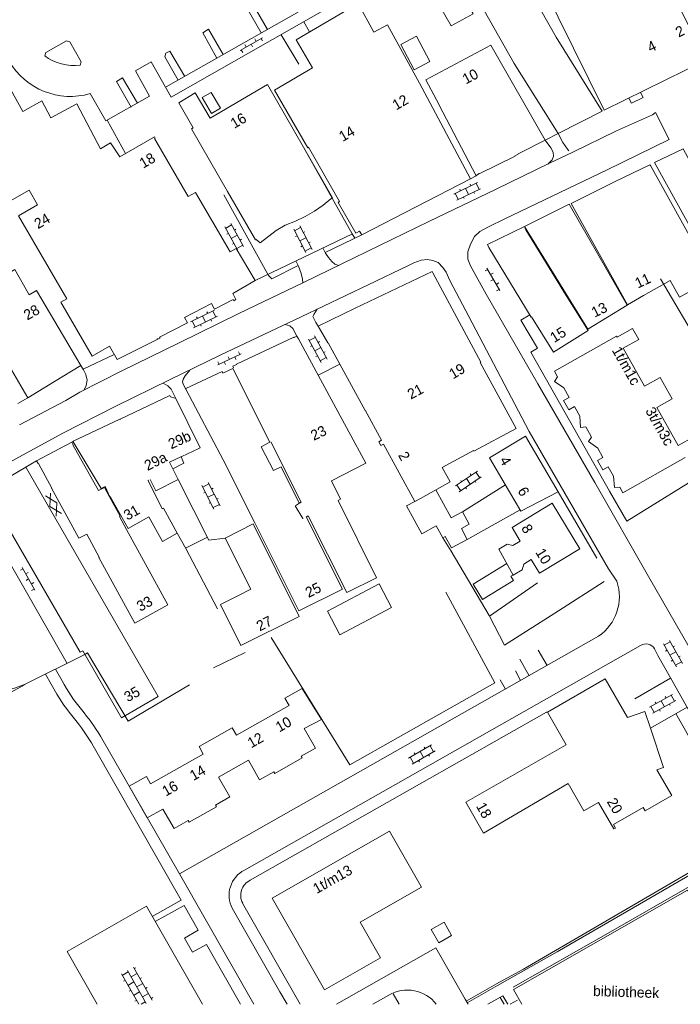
# Model space of a CAD drawing. Header units: metres. Extents: x 195864 to 198202, y 543264 to 544906.
# Tile 5 of 79: x 196244 to 196359, y 543264 to 543436. Entities that reach past the tile are written whole.
import ezdxf

# ---------------------------------------------------------------- set-up
doc = ezdxf.new("R2010")
doc.units = ezdxf.units.M
doc.header["$MEASUREMENT"] = 0
for name, color, linetype, lineweight in [('Level 11', 7, 'Continuous', 0), ('Level 12', 7, 'Continuous', 0), ('Level 26', 7, 'Continuous', 0), ('Level 28', 7, 'Continuous', 0), ('Level 29', 7, 'Continuous', 0), ('Level 32', 7, 'Continuous', 0), ('Level 36', 7, 'Continuous', 0), ('Level 41', 7, 'Continuous', 0)]:
    doc.layers.add(name, color=color, linetype=linetype, lineweight=lineweight)
doc.styles.add('Style-CHAR_FAST_FONT', font='CHAR_FAST_FONT.shx')

# ---------------------------------------------------------------- blocks, each defined once
blk = doc.blocks.new('GV2')
at = {"layer": 'Level 41', "color": 7, "linetype": 'Continuous', "lineweight": 0, "flags": 128}
for points in [[(1.2, -2), (0, 0), (1.2, 2)], [(0.2, -2), (1.4, 0), (0.2, 2)]]:
    blk.add_lwpolyline(points, dxfattribs=at)
blk = doc.blocks.new('OV2')
at = {"layer": 'Level 41', "color": 7, "linetype": 'Continuous', "lineweight": 0}
for p, q in [((0.3, -2.31), (0.3, 2.29)), ((0.3, 1.99), (1.5, 1.99)), ((1.5, -2.31), (1.5, 2.29)), ((0, 0.99), (0.3, 0.99)), ((1.8, 0.99), (1.5, 0.99)), ((0, -1.01), (0.3, -1.01)), ((0.3, -0.01), (1.5, -0.01)), ((1.8, -1.01), (1.5, -1.01)), ((0.3, -2.01), (1.5, -2.01))]:
    blk.add_line(p, q, dxfattribs=at)
blk = doc.blocks.new('OVTP6')
at = {"layer": 'Level 41', "color": 7, "linetype": 'Continuous', "lineweight": 0}
for p, q in [((0, 0), (4.5, 0)), ((0.25, 0), (0.25, 0.5)), ((1.25, 0), (1.25, -0.5)), ((2.25, 0), (2.25, 0.5)), ((4.25, 0), (4.25, 0.5)), ((3.25, 0), (3.25, -0.5))]:
    blk.add_line(p, q, dxfattribs=at)
blk = doc.blocks.new('OVTP6_1')
at = {"layer": 'Level 41', "color": 7, "linetype": 'Continuous', "lineweight": 0}
for p, q in [((0, 0), (4.5, 0)), ((0.25, 0), (0.25, 0.5)), ((1.25, 0), (1.25, -0.5)), ((2.25, 0), (2.25, 0.5)), ((3.25, 0), (3.25, -0.5)), ((4.25, 0), (4.25, 0.5))]:
    blk.add_line(p, q, dxfattribs=at)
blk = doc.blocks.new('OV2_1')
at = {"layer": 'Level 41', "color": 7, "linetype": 'Continuous', "lineweight": 0}
for p, q in [((0.3, -2.31), (0.3, 2.29)), ((0.3, 1.99), (1.5, 1.99)), ((1.5, -2.31), (1.5, 2.29)), ((0, 0.99), (0.3, 0.99)), ((1.8, 0.99), (1.5, 0.99)), ((0, -1.01), (0.3, -1.01)), ((0.3, -0.01), (1.5, -0.01)), ((1.8, -1.01), (1.5, -1.01)), ((0.3, -2.01), (1.5, -2.01))]:
    blk.add_line(p, q, dxfattribs=at)

msp = doc.modelspace()

# ---------------------------------------------------------------- linework, layer by layer
at = {"layer": 'Level 11', "color": 7, "linetype": 'Continuous', "lineweight": 13}
for p, q in [((196257.92, 543413.4), (196259.67, 543414.42)), ((196259.67, 543414.42), (196261.28, 543411.97)), ((196347.56, 543407.67), (196339.88, 543403.87)), ((196349.69, 543386.22), (196339.88, 543403.87)), ((196357.12, 543390.47), (196352.5, 543387.83)), ((196352.5, 543387.83), (196349.69, 543386.22)), ((196238.15, 543354.03), (196244.91, 543357.93)), ((196241.56, 543347.94), (196254.38, 543325.72)), ((196293.05, 543319.43), (196296.41, 543314.02)), ((196293.39, 543312.46), (196296.41, 543314.02)), ((196293.39, 543312.46), (196295.34, 543309.03)), ((196262.9, 543302.41), (196266.04, 543296.88)), ((196273.37, 543296.14), (196278.11, 543298.82))]:
    msp.add_line(p, q, dxfattribs=at)
at = {"layer": 'Level 11', "color": 7, "linetype": 'Continuous', "lineweight": 13, "flags": 128}
for points in [[(196360.22, 543455.57), (196357.95, 543454.47), (196356.66, 543457.16), (196358.31, 543457.96), (196355.6, 543463.56), (196345.07, 543458.3), (196353.55, 543441.08), (196356.56, 543442.58), (196357.45, 543440.78), (196363.37, 543428.82), (196345.65, 543420.11), (196334.94, 543441.78)], [(196322.8, 543436.88), (196318.99, 543434.77), (196311.03, 543448.65), (196314.8, 543450.73), (196322.8, 543436.88)], [(196345.3, 543419.91), (196337.29, 543432.8), (196330.48, 543444.85)], [(196322.99, 543440.6), (196329.94, 543428.26), (196337.62, 543416.02), (196345.3, 543419.91)], [(196288.25, 543423.62), (196294.87, 543427.49), (196292.01, 543432.38), (196302.8, 543438.69), (196305.55, 543433.7), (196307.9, 543434.98), (196313.46, 543424.8), (196322.37, 543408.15), (196303.41, 543398.4), (196303.03, 543399.06), (196302.37, 543398.69)], [(196315.3, 543428.56), (196312.96, 543432.97), (196310.23, 543431.54), (196312.57, 543427.11), (196315.3, 543428.56)], [(196316.91, 543421), (196323.35, 543408.66), (196323.82, 543409.11), (196323.86, 543409.02), (196330.15, 543412.08), (196330.1, 543412.17), (196330.66, 543412.44), (196330.66, 543412.5), (196330.9, 543412.62), (196335.37, 543414.9), (196325.92, 543431.42), (196314.6, 543425.4), (196316.93, 543421.01)], [(196257.92, 543413.4), (196253.8, 543421.21), (196249.27, 543418.79), (196247.7, 543421.72), (196244.38, 543419.88), (196241.02, 543425.98), (196231.74, 543420.82), (196240.14, 543405.9), (196241.32, 543403.81), (196245.5, 543406.17), (196246.96, 543403.65), (196243.63, 543401.72), (196252.07, 543387.28)], [(196293.27, 543413.66), (196286.98, 543424.57), (196277, 543418.72), (196274.44, 543423.1), (196271.55, 543421.41), (196274.08, 543417.02), (196273.8, 543416.85), (196280.07, 543405.96)], [(196288.25, 543423.62), (196294.01, 543413.57), (196294.12, 543413.64), (196299.54, 543404.19), (196299.29, 543404.05), (196302.37, 543398.69)], [(196275.63, 543422.29), (196277.25, 543419.53), (196278.8, 543420.44), (196277.18, 543423.2), (196275.63, 543422.29)], [(196267.78, 543380.27), (196267.87, 543380.32), (196267.92, 543380.23), (196268.3, 543380.4), (196268.19, 543380.6), (196273.07, 543383.08), (196272.58, 543384.04), (196277.27, 543386.45), (196277.76, 543385.49), (196281.02, 543387.15), (196281.13, 543386.94), (196281.52, 543387.13), (196280.99, 543388.21), (196284.85, 543390.45), (196281.58, 543396.05), (196280.53, 543395.44), (196274.49, 543405.79), (196273.22, 543405.05), (196267.34, 543415.17), (196267.47, 543415.25), (196267.33, 543415.49), (196261.28, 543411.97)], [(196293.27, 543413.66), (196298.3, 543404.85), (196298.04, 543404.65), (196296.71, 543403.59), (196295.17, 543402.54), (196293.55, 543401.59), (196291.86, 543400.77), (196290.1, 543400.07), (196288.49, 543399.15), (196285.75, 543397.03), (196285.06, 543397.62), (196284.89, 543397.55), (196280.07, 543405.96)], [(196382.69, 543380.25), (196379.07, 543386.23), (196380.72, 543387.17), (196374.32, 543397.93), (196369.92, 543395.28), (196371.39, 543392.8), (196371.06, 543392.6), (196365.26, 543402.53), (196360.21, 543411.88), (196359.41, 543413.38), (196354.39, 543410.97), (196354.67, 543410.48), (196363.43, 543394.77), (196363.53, 543394.83), (196366.4, 543389.9), (196369.01, 543391.29), (196370.7, 543388.11), (196373.31, 543389.57), (196379.97, 543378.56), (196382.69, 543380.25)], [(196364.64, 543390.76), (196362.76, 543394.15), (196353.7, 543410.49), (196353.72, 543410.5), (196353.61, 543410.62), (196347.56, 543407.67)], [(196254.49, 543375.66), (196249.89, 543372.85), (196245.28, 543370.05), (196237.52, 543383.27), (196239.94, 543384.66), (196238.5, 543387.16), (196238.28, 543387.04), (196237.19, 543388.92), (196235.97, 543388.21), (196229.37, 543399.55), (196233.06, 543401.72), (196237.57, 543404.39), (196241.64, 543397.46), (196237, 543394.73), (196239.57, 543390.36), (196242.99, 543392.37), (196245.51, 543387.98), (196246.79, 543388.71), (196254.49, 543375.66)], [(196339.57, 543403.72), (196349.62, 543386.18), (196342.79, 543381.98), (196331.74, 543399.83), (196339.57, 543403.72)], [(196342.83, 543381.76), (196339.01, 543387.86), (196331.99, 543399.29), (196331.74, 543399.83), (196325.3, 543396.7), (196325.54, 543396.2), (196332.93, 543384.09), (196332.97, 543384.12), (196336.83, 543378), (196342.83, 543381.76)], [(196330.29, 543364.69), (196324.07, 543376.2), (196324.17, 543376.25), (196315.81, 543391.77), (196315.68, 543392.04), (196302.26, 543385.63), (196295.86, 543382.5), (196297.53, 543379.59), (196297.56, 543379.61), (196303.99, 543367.85), (196304.03, 543367.87), (196306.86, 543362.64), (196306.39, 543362.38), (196306.76, 543361.72), (196307.22, 543361.97), (196312.69, 543351.99), (196313.64, 543352.52), (196318.82, 543355.38), (196317.41, 543357.92), (196322.86, 543360.85), (196322.92, 543360.74), (196330.29, 543364.69)], [(196357.12, 543390.47), (196358.74, 543387.54), (196364.64, 543390.76)], [(196267.78, 543380.27), (196267.81, 543380.2), (196260.84, 543376.68), (196259.48, 543379.02), (196256.47, 543377.27), (196251.02, 543386.66), (196252.07, 543387.28)], [(196361.24, 543363.24), (196358.55, 543361.72), (196354.81, 543368.33), (196357.5, 543369.85), (196355.39, 543373.58), (196352.69, 543372.05), (196348.95, 543378.67), (196351.65, 543380.2), (196350.58, 543382.09), (196347.88, 543380.57), (196347.76, 543380.78), (196336.98, 543374.68), (196337.54, 543373.66), (196337, 543372.88), (196338.62, 543371.75), (196339.54, 543370.11), (196338.58, 543369.57), (196339.5, 543367.95), (196340.46, 543368.49), (196341.38, 543366.85), (196341.52, 543364.89), (196342.45, 543364.95), (196343.44, 543363.19), (196342.9, 543362.41), (196344.51, 543361.29), (196345.43, 543359.65), (196344.48, 543359.11), (196345.39, 543357.49), (196346.35, 543358.03), (196347.27, 543356.39), (196347.42, 543354.43), (196348.34, 543354.49), (196348.91, 543353.47), (196359.73, 543359.64)], [(196301.18, 543364.11), (196292.38, 543380.28), (196292.4, 543380.29), (196292.13, 543380.77), (196291.64, 543380.55), (196291.62, 543380.59), (196281.6, 543375.89), (196281.62, 543375.85), (196280.96, 543375.54), (196281.11, 543375.23)], [(196292.54, 543351.66), (196289.36, 543358.02), (196288.04, 543357.35), (196285.91, 543361.47), (196287.42, 543362.29), (196280.97, 543375.16), (196279.24, 543374.35), (196279.1, 543374.62), (196272.77, 543371.64), (196272.87, 543371.44), (196279.31, 543359.23), (196284.8, 543348.27), (196292.48, 543332.94), (196300.06, 543336.72), (196293.74, 543349.3), (196293.92, 543349.39), (196294.09, 543349.47), (196300.81, 543336.11), (196306, 543338.71), (196299.29, 543352.16), (196299.74, 543352.38), (196298.15, 543355.56)], [(196266.59, 543355.82), (196267.56, 543353.85), (196271.47, 543355.79), (196270.43, 543357.87), (196269.96, 543358.84), (196272.05, 543359.8), (196272.08, 543359.84), (196275.06, 543361.23), (196275.07, 543361.22), (196275.3, 543361.33), (196271.01, 543370.02), (196270.88, 543369.96), (196270.09, 543370.18), (196269.98, 543370.41), (196261.33, 543366.29), (196261.29, 543366.27), (196261.27, 543366.31), (196253.04, 543362.44), (196253.09, 543362.34), (196253.15, 543362.36), (196258.04, 543354.27), (196258.76, 543354.58), (196259.53, 543352.8), (196259.61, 543352.85), (196262.74, 543347.27), (196266.36, 543349.31), (196268.71, 543345.04), (196271.29, 543346.47), (196268.9, 543350.79), (196268.69, 543350.68), (196266.21, 543355.66), (196266.29, 543355.69)], [(196298.15, 543355.56), (196304.14, 543358.67), (196301.18, 543364.11)], [(196337.62, 543353.68), (196331.94, 543363.34), (196325.67, 543359.58), (196331.12, 543350.32), (196337.62, 543353.68)], [(196269.64, 543333.96), (196262.47, 543347.12), (196261.24, 543349.39), (196261.33, 543349.44), (196259.51, 543352.79), (196258.63, 543354.4), (196257.57, 543353.89), (196253.13, 543361.85), (196253.17, 543361.87), (196252.92, 543362.33), (196246.8, 543359.03), (196247.08, 543358.58), (196247.12, 543358.6)], [(196287.6, 543362.39), (196292.88, 543351.88), (196292.71, 543351.77), (196292.71, 543351.78), (196292.04, 543351.35), (196291.83, 543351.22), (196293.14, 543349), (196293.22, 543349.04)], [(196247.12, 543358.6), (196249.44, 543354.32), (196249.41, 543354.3), (196251.7, 543350.07), (196251.73, 543350.09), (196254.17, 543345.59)], [(196270.54, 543357.65), (196272.43, 543358.63), (196272, 543359.78)], [(196244.91, 543357.93), (196267.95, 543318.01), (196261.57, 543314.34)], [(196316.3, 543353.99), (196318.97, 543349.12), (196320.95, 543350.2), (196322.13, 543348.03), (196320.77, 543347.28), (196321.8, 543345.39), (196319.06, 543343.89), (196317.97, 543345.89), (196317.52, 543345.64), (196316.38, 543347.72), (196313.89, 543346.36), (196311.24, 543351.22), (196312.69, 543351.99)], [(196341.38, 543343.74), (196334.35, 543339.53), (196332.92, 543341.86), (196331.64, 543341.08), (196331.37, 543340.07), (196329.82, 543339.16), (196327.27, 543343.7), (196328.73, 543344.56), (196329.72, 543344.3), (196331.01, 543345.1), (196329.63, 543347.44), (196336.6, 543351.66), (196341.38, 543343.74)], [(196292.53, 543331.93), (196282.39, 543326.93), (196278.81, 543334.03), (196281.93, 543335.6), (196284.12, 543336.71), (196279.61, 543345.62), (196284.49, 543348.11), (196292.53, 543331.93)], [(196254.17, 543345.59), (196255.53, 543346.32), (196257.72, 543342.29), (196257.63, 543342.24), (196263.88, 543330.82), (196269.64, 543333.96)], [(196328.7, 543341.16), (196322.85, 543337.58), (196324.46, 543334.94), (196329.83, 543338.22), (196329.36, 543338.98), (196329.82, 543339.16)], [(196254.38, 543325.72), (196254.82, 543325.97), (196261.57, 543314.34)], [(196349.7, 543314.4), (196345.84, 543321.11), (196335.75, 543315.3), (196339.02, 543309.63)], [(196262.9, 543302.41), (196265.93, 543304.12), (196266.65, 543302.83), (196275.83, 543308.01), (196275.1, 543309.3), (196280.86, 543312.55), (196281.59, 543311.27), (196290.76, 543316.45), (196290.04, 543317.73), (196293.05, 543319.43)], [(196349.7, 543314.4), (196352.71, 543315.41), (196353.69, 543312.51)], [(196353.69, 543312.51), (196355.99, 543305.66), (196354.84, 543305.28)], [(196288.29, 543304.64), (196293.02, 543307.33), (196292.86, 543307.62), (196295.34, 543309.03)], [(196339.02, 543309.63), (196321.52, 543299.63), (196324.65, 543294.21), (196339.39, 543302.87), (196342.08, 543298.11), (196344.68, 543299.6), (196347.34, 543294.99), (196347.59, 543295.13), (196347.25, 543295.74), (196352.46, 543298.71), (196352.79, 543298.13), (196357.44, 543300.77), (196354.84, 543305.28)], [(196280.44, 543300.55), (196278.48, 543303.98), (196283.68, 543306.94), (196285.64, 543303.51), (196288.12, 543304.92), (196288.29, 543304.64)], [(196278.11, 543298.82), (196277.95, 543299.11), (196280.44, 543300.55)], [(196270.73, 543295.03), (196268.78, 543298.44), (196266.04, 543296.88)], [(196273.37, 543296.14), (196273.21, 543296.42), (196270.73, 543295.03)], [(196308.24, 543294.59), (196287.81, 543282.94), (196296.94, 543266.95)], [(196296.94, 543266.95), (196306.7, 543272.52), (196303.15, 543278.75), (196313.8, 543284.83), (196308.24, 543294.59)], [(196375.9, 543264.44), (196373.52, 543268.6), (196370.22, 543266.71), (196360.16, 543284.31), (196329.84, 543266.99), (196331.29, 543264.44)], [(196315.54, 543277.45), (196316.85, 543275.13), (196319.08, 543276.41), (196317.77, 543278.74), (196315.54, 543277.45)]]:
    msp.add_lwpolyline(points, dxfattribs=at)
at = {"layer": 'Level 12', "color": 7, "linetype": 'Continuous', "lineweight": 13, "flags": 128}
msp.add_lwpolyline([(196308.6, 543333.52), (196306.43, 543337.63), (196297.44, 543332.89), (196299.61, 543328.77), (196308.6, 543333.52)], dxfattribs=at)
at = {"layer": 'Level 26', "color": 7, "linetype": 'Continuous', "lineweight": 0, "flags": 128}
msp.add_lwpolyline([(196287.65, 543328.3), (196301.32, 543306.12), (196326.61, 543320.42), (196318.08, 543336.19)], dxfattribs=at)
at = {"layer": 'Level 28', "color": 7, "linetype": 'Continuous', "lineweight": 0}
for p, q in [((196355.45, 543390.72), (196370.19, 543365.64)), ((196321.8, 543345.39), (196331.01, 543350.51)), ((196272.75, 543343.87), (196276.56, 543345.78)), ((196325.66, 543332.03), (196334.05, 543337.8)), ((196337.68, 543332.93), (196345.66, 543338.07)), ((196328.29, 543326.96), (196337.68, 543332.93)), ((196277.62, 543323.03), (196283.09, 543325.67)), ((196225.21, 543309.5), (196244.81, 543320.14))]:
    msp.add_line(p, q, dxfattribs=at)
at = {"layer": 'Level 28', "color": 7, "linetype": 'Continuous', "lineweight": 0, "flags": 128}
for points in [[(196271.29, 543346.47), (196272.79, 543343.8), (196278.3, 543333.27)], [(196317.52, 543345.64), (196318.99, 543343.36), (196325.62, 543332.11), (196328.29, 543326.96)], [(196255.07, 543325.26), (196255.67, 543325.62), (196262.76, 543313.75), (196273.43, 543320.06)]]:
    msp.add_lwpolyline(points, dxfattribs=at)
at = {"layer": 'Level 29', "color": 7, "linetype": 'Continuous', "lineweight": 0}
for p, q in [((196293.36, 543435.5), (196294.34, 543433.74)), ((196289.38, 543433.25), (196292.45, 543428.12)), ((196264, 543426.97), (196266.73, 543428.53)), ((196259.07, 543418.35), (196262.27, 543412.55)), ((196354.06, 543419.3), (196354.55, 543419.7)), ((196354.55, 543419.7), (196356.97, 543414.98)), ((196322.37, 543408.15), (196323.35, 543408.66)), ((196284.85, 543390.45), (196301.79, 543398.58)), ((196297.03, 543395.33), (196303.41, 543398.4)), ((196254.88, 543375.03), (196260.3, 543377.6)), ((196295.82, 543373.96), (196299.58, 543375.91)), ((196243.54, 543369.02), (196245.28, 543370.05)), ((196244.8, 543357.89), (196246.8, 543359.03)), ((196320.95, 543350.2), (196328.45, 543354.86)), ((196337.62, 543353.68), (196344.38, 543342.13)), ((196235.73, 543352.46), (196252.12, 543323.79)), ((196282.98, 543287.8), (196351.98, 543326.93)), ((196334.15, 543326.08), (196335.7, 543323.4)), ((196354.43, 543326.34), (196354.98, 543325.15)), ((196330.97, 543324.52), (196332.6, 543321.6)), ((196250.11, 543322.79), (196251.27, 543320.76)), ((196330.17, 543322.48), (196331.07, 543320.83)), ((196250.31, 543318.45), (196248.35, 543321.91)), ((196327.52, 543320.92), (196328.44, 543319.28)), ((196350.96, 543317.62), (196357.21, 543321.23)), ((196353.69, 543312.51), (196360.07, 543316.16)), ((196257.95, 543311.11), (196271.69, 543287.13)), ((196267.45, 543278.84), (196272.49, 543281.67)), ((196272.49, 543281.67), (196274.96, 543277.34)), ((196280.86, 543281.16), (196289.17, 543266.6)), ((196282.68, 543282.05), (196292.72, 543264.44)), ((196276.38, 543274.85), (196282.32, 543264.44)), ((196321.62, 543264.99), (196326.91, 543268)), ((196321.79, 543264.69), (196327.08, 543267.7))]:
    msp.add_line(p, q, dxfattribs=at)
at = {"layer": 'Level 29', "color": 7, "linetype": 'Continuous', "lineweight": 0, "flags": 128}
for points in [[(196269.38, 543424.18), (196299.09, 543441.08), (196296.63, 543445.39), (196296.78, 543446.03), (196326.3, 543463.09)], [(196266.73, 543428.53), (196270.24, 543422.38), (196301.75, 543440.35), (196299.12, 543445.04), (196310.3, 543451.42)], [(196285.89, 543433.56), (196283.42, 543437.95), (196284.45, 543438.56), (196287.03, 543434.18)], [(196278.18, 543429.17), (196275.73, 543433.6), (196276.74, 543434.2), (196279.31, 543429.8)], [(196248.21, 543429.55), (196248.38, 543430.13), (196252, 543432.18), (196252.6, 543432), (196254.58, 543428.53), (196254.4, 543427.92)], [(196271.47, 543425.34), (196269.14, 543429.39), (196269.28, 543430.01), (196270, 543430.41), (196272.59, 543425.98)], [(196256.15, 543423), (196258.86, 543418.23), (196266.47, 543422.53), (196264, 543426.97)], [(196263.26, 543420.66), (196260.73, 543425.11), (196261.77, 543425.74), (196264.38, 543421.3)], [(196349.94, 543422.22), (196350.41, 543421.3), (196352.41, 543422.33), (196351.96, 543423.21)], [(196315.13, 543400.72), (196326.84, 543406.35), (196336.12, 543410.87), (196340.19, 543412.81), (196347.81, 543416.49), (196354.06, 543419.3)], [(196356.97, 543414.98), (196346.17, 543409.75), (196328.36, 543401.18), (196325.47, 543399.82), (196323.98, 543399.01), (196323.06, 543398.14), (196322.37, 543396.78), (196321.9, 543395.47), (196321.91, 543394.17), (196322.36, 543393), (196323.91, 543390.19), (196325.11, 543388.06), (196334.11, 543372.44), (196344.02, 543355.31), (196353.38, 543338.95), (196362.64, 543322.77), (196382.24, 543289.45), (196396.7, 543264.44)], [(196339.47, 543413.01), (196339.25, 543413.31), (196338.83, 543413.91), (196338.44, 543414.48), (196337.62, 543416.02), (196335.37, 543414.9), (196336.33, 543413.54), (196336.77, 543412.8), (196336.81, 543412.08), (196336.6, 543411.46), (196335.83, 543410.73)], [(196293.27, 543413.66), (196301.78, 543398.6), (196302.22, 543397.82)], [(196279.39, 543405.37), (196287.21, 543391.35), (196287.74, 543390.75), (196292.36, 543393.05)], [(196315.13, 543400.72), (196302.22, 543394.46), (196293.3, 543390.1), (196282.04, 543384.69), (196271.63, 543379.62), (196261.65, 543374.71), (196254.31, 543371.02), (196251.89, 543369.59), (196243.82, 543365.31)], [(196296.66, 543396.12), (196297.1, 543395.2), (196297.62, 543394.44), (196298.22, 543393.76), (196298.76, 543393.32), (196299.41, 543393.09)], [(196313.75, 543394), (196314.87, 543394.11), (196315.83, 543393.93), (196316.71, 543393.58), (196317.56, 543392.72), (196318.1, 543391.89), (196318.75, 543390.43), (196322.68, 543383.08), (196332.6, 543364.19), (196346.41, 543340.26), (196347.85, 543338.09)], [(196313.75, 543394), (196312.49, 543393.51), (196311.55, 543393.08), (196304.54, 543389.68), (196292.85, 543384.12), (196278.77, 543377.45), (196269.94, 543373.15), (196260.47, 543368.51), (196251.34, 543363.89), (196243.17, 543359.4), (196235.56, 543355.19), (196231.59, 543352.84), (196228.64, 543350.96), (196224.44, 543348.21), (196212.49, 543340.48), (196183.53, 543321.95), (196165.47, 543310.23), (196146.11, 543297.76), (196125.79, 543284.69), (196106.97, 543272.73), (196094.12, 543264.44)], [(196291.96, 543393.86), (196292.4, 543392.97), (196292.87, 543391.7), (196293.12, 543390.66), (196293.17, 543390.04)], [(196295.86, 543382.5), (196295.44, 543383.14), (196295.14, 543383.7), (196294.93, 543384.16), (196295.05, 543384.56), (196295.63, 543385.44)], [(196379.22, 543366.88), (196349.58, 543348.58), (196346.57, 543353.76), (196332.87, 543377.95), (196334.01, 543378.68), (196331.1, 543383.56), (196332.68, 543384.49)], [(196290.09, 543382.81), (196290.88, 543382.57), (196291.4, 543382.07), (196292.13, 543380.77)], [(196254.49, 543375.66), (196254.97, 543374.88), (196255.38, 543374.1), (196255.58, 543373.13), (196255.44, 543372.19), (196255.1, 543371.42)], [(196272.87, 543371.44), (196272.43, 543372.17), (196272.23, 543372.73), (196272.3, 543373.25), (196272.68, 543373.87), (196273.46, 543374.86)], [(196268.81, 543372.6), (196269.63, 543372.09), (196270.21, 543371.53), (196270.68, 543370.58), (196271.01, 543370.02)], [(196271.47, 543355.79), (196276.82, 543345.26), (196279.61, 543345.62)], [(196230.59, 543346.68), (196230.09, 543343.95), (196229.7, 543339.85), (196229.79, 543334.49), (196230.5, 543330.4), (196231.42, 543326.76), (196232.16, 543324.19), (196233.17, 543322.38), (196234.58, 543320.98), (196236.16, 543320.12), (196238.11, 543319.29), (196240.57, 543319.01), (196242.97, 543319.5), (196244.7, 543320.09), (196255.07, 543325.26)], [(196344.68, 543328.54), (196271.69, 543287.13), (196284.64, 543264.44)], [(196354.98, 543325.15), (196357.42, 543320.86), (196366.76, 543304.28), (196379.99, 543281.18), (196389.63, 543264.44)], [(196283.99, 543286.03), (196335.62, 543315.33), (196335.66, 543315.27)], [(196358.13, 543315.05), (196362.79, 543306.89), (196370.7, 543293.1), (196370.72, 543292.6), (196383.1, 543271.51), (196387.2, 543264.44)], [(196256.66, 543309.45), (196271.95, 543282.58), (196266.93, 543279.74)], [(196370.6, 543293.28), (196359.89, 543287.03), (196344.56, 543278.08), (196331.58, 543270.57), (196327.41, 543268.29), (196326.91, 543268)], [(196327.08, 543267.7), (196337.48, 543273.58), (196351.8, 543281.88), (196370.71, 543292.86)], [(196329.78, 543267.44), (196346.36, 543276.85), (196360.91, 543285.21), (196360.72, 543285.55), (196371.29, 543291.63)], [(196275.7, 543264.44), (196265.93, 543281.5), (196252.14, 543273.64), (196257.37, 543264.44)], [(196274.96, 543277.34), (196272.55, 543275.98), (196273.95, 543273.51), (196276.38, 543274.85)], [(196299.04, 543264.44), (196316.32, 543274.29), (196321.42, 543265.36)], [(196289.18, 543266.6), (196290.42, 543264.44)], [(196305.38, 543264.44), (196308.15, 543266.02)], [(196308.92, 543266.27), (196309.96, 543264.44)], [(196325.4, 543264.44), (196328.02, 543265.93), (196328.87, 543264.44)], [(196327.54, 543265.65), (196328.23, 543264.44)], [(196321.42, 543265.36), (196321.93, 543264.44)], [(196329.24, 543264.44), (196330.54, 543265.19)]]:
    msp.add_lwpolyline(points, dxfattribs=at)
at = {"layer": 'Level 29', "color": 7, "linetype": 'Continuous', "lineweight": 0, "extrusion": (0, 0, -1)}
for centre, radius, start, end in [((-196252.69, 543434.84), 12.34, 253.7364, 329.6604), ((-196339.9, 543335.42), 8.38, 161.4804, 235.2527), ((-196281.75, 543337.6), 36.82, 319.1948, 328.6449), ((-196218.01, 543285.9), 47.23, 140.8113, 147.7351), ((-196285.22, 543283.42), 2.88, 331.5335, 64.7306)]:
    msp.add_arc(centre, radius, start, end, dxfattribs=at)
at = {"layer": 'Level 29', "color": 7, "linetype": 'Continuous', "lineweight": 0}
for centre, radius, start, end in [((196253.43, 543436.82), 8.95, 234.296, 276.2205), ((196352.91, 543325.42), 1.77, 31.223, 121.5552), ((196273.75, 543332.18), 25.21, 206.9248, 220.6713), ((196224.99, 543290.94), 36.68, 30.2982, 38.0382), ((196285.22, 543283.43), 4.91, 117.1405, 207.5955), ((196311.4, 543260.64), 6.28, 37.22, 121.1128)]:
    msp.add_arc(centre, radius, start, end, dxfattribs=at)
at = {"layer": 'Level 41', "color": 7, "linetype": 'Continuous', "lineweight": 0}
for p, q in [((196266.92, 543265.19), (196263.65, 543270.92)), ((196263.8, 543270.66), (196264.06, 543270.81)), ((196264.58, 543264.44), (196261.57, 543269.73)), ((196261.71, 543269.47), (196262.76, 543270.07)), ((196265.87, 543264.59), (196262.61, 543270.33)), ((196263.25, 543269.2), (196264.29, 543269.79)), ((196264.79, 543268.92), (196265.05, 543269.07)), ((196261.95, 543268.46), (196262.21, 543268.61)), ((196262.7, 543267.74), (196263.75, 543268.33)), ((196264.24, 543267.46), (196265.28, 543268.06)), ((196265.78, 543267.19), (196266.04, 543267.34)), ((196262.94, 543266.72), (196263.2, 543266.87)), ((196263.69, 543266), (196264.74, 543266.59)), ((196265.23, 543265.72), (196266.27, 543266.32)), ((196266.77, 543265.45), (196267.03, 543265.6)), ((196263.93, 543264.98), (196264.19, 543265.13)), ((196265, 543264.44), (196265.73, 543264.85))]:
    msp.add_line(p, q, dxfattribs=at)

# ---------------------------------------------------------------- block references
for name, p, xscale, yscale, zscale, rotation in [('OVTP6', (196286.13, 543432.71), 0.9999993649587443, 0.9999993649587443, 0.9999993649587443, 209.6961021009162), ('OV2', (196322.16, 543405.15), 1.000000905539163, 1.000000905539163, 1.000000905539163, 115.6856386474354), ('OV2', (196282, 543398.51), 0.9999988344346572, 0.9999988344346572, 0.9999988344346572, 209.1551520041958), ('OVTP6', (196327.46, 543388.69), 0.9999995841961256, 0.9999995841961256, 0.9999995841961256, 119.7397187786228), ('OV2', (196276.34, 543382.94), 1.000001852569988, 1.000001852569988, 1.000001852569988, 115.9461342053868), ('OV2', (196294.96, 543378.09), 1.000000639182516, 1.000000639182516, 1.000000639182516, 28.55102999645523), ('OVTP6', (196278.36, 543375.75), 0.9999994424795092, 0.9999994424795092, 0.9999994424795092, 25.57382076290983), ('OV2', (196322.48, 543354.72), 0.9999993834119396, 0.9999993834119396, 0.9999993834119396, 124.0519959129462), ('OV2', (196276.37, 543352.58), 0.9999993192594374, 0.9999993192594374, 0.9999993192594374, 27.0720432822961), ('GV2', (196250.33, 543351.76), 1.000000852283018, 1.000000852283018, 1.000000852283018, 208.4705624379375), ('OV2', (196356.82, 543325.06), 0.9999985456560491, 0.9999985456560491, 0.9999985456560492, 29.60433475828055), ('OV2', (196356.26, 543315.97), 1.00000226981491, 1.00000226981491, 1.00000226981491, 119.054578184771), ('OV2', (196313.45, 543308.72), 0.9999984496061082, 0.9999984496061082, 0.9999984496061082, 299.5497308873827)]:
    msp.add_blockref(name, p, dxfattribs=dict(at, xscale=xscale, yscale=yscale, zscale=zscale, rotation=rotation))
for name, p, rotation in [('OV2_1', (196292.36, 543397.22), 27.55413669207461), ('OVTP6_1', (196246.48, 543336.52), 118.8975652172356)]:
    msp.add_blockref(name, p, dxfattribs=dict(at, rotation=rotation))

# ---------------------------------------------------------------- texts
at = {"layer": 'Level 32', "color": 7, "linetype": 'Continuous', "lineweight": 13, "style": 'Style-CHAR_FAST_FONT'}
for s, rotation, p in [('2', 26.4114, (196358.62, 543432.74)), ('4', 26.4114, (196353.71, 543430.12)), ('10', 27.9747, (196321.56, 543424.57)), ('12', 30.2565, (196309.42, 543420.04)), ('16', 30.3843, (196281.23, 543416.85)), ('14', 30.2565, (196300.11, 543414.57)), ('18', 30.207, (196265.36, 543409.91)), ('24', 30.1286, (196247.05, 543399.37)), ('11', 24.8232, (196351.52, 543389.05)), ('28', 29.6667, (196245.19, 543383.48)), ('13', 26.0272, (196343.97, 543383.97)), ('15', 32.0844, (196336.94, 543379.55)), ('1t/m1c', 299.5388, (196346.93, 543378.31)), ('19', 30.9245, (196319.32, 543373.22)), ('21', 28.2309, (196311.99, 543369.71)), ('3t/m3c', 299.5388, (196352.75, 543367.78)), ('23', 26.1038, (196295.08, 543362.52)), ('29b', 24.6431, (196270.24, 543361.05)), ('29a', 26.4114, (196266.12, 543357.29)), ('2', 298.6928, (196309.7, 543360.05)), ('4', 300.5411, (196327.36, 543359.17)), ('6', 300.5411, (196330.5, 543353.84)), ('31', 29.4108, (196262.61, 543348.63)), ('8', 300.5411, (196331.13, 543347.36)), ('10', 301.5437, (196333.6, 543343.14)), ('25', 26.4882, (196294.16, 543335.18)), ('33', 28.5647, (196264.84, 543332.77)), ('27', 26.7955, (196285.65, 543329.34)), ('35', 29.8728, (196262.68, 543317)), ('10', 29.4607, (196289.07, 543311.76)), ('12', 29.4607, (196284.17, 543308.99)), ('14', 29.4607, (196274.11, 543303.31)), ('16', 29.4607, (196269.3, 543300.59)), ('20', 299.9511, (196346.05, 543299.73)), ('18', 299.4607, (196323.27, 543298.95)), ('1t/m13', 29.6667, (196295.57, 543283.62))]:
    msp.add_text(s, height=1.8, rotation=rotation, dxfattribs=at).set_placement(p)
at = {"layer": 'Level 36', "color": 7, "linetype": 'Continuous', "lineweight": 13, "style": 'Style-CHAR_FAST_FONT'}
msp.add_text('bibliotheek', height=1.8, rotation=358.1654, dxfattribs=at).set_placement((196343.68, 543265.89))

doc.saveas('drawing.dxf')
